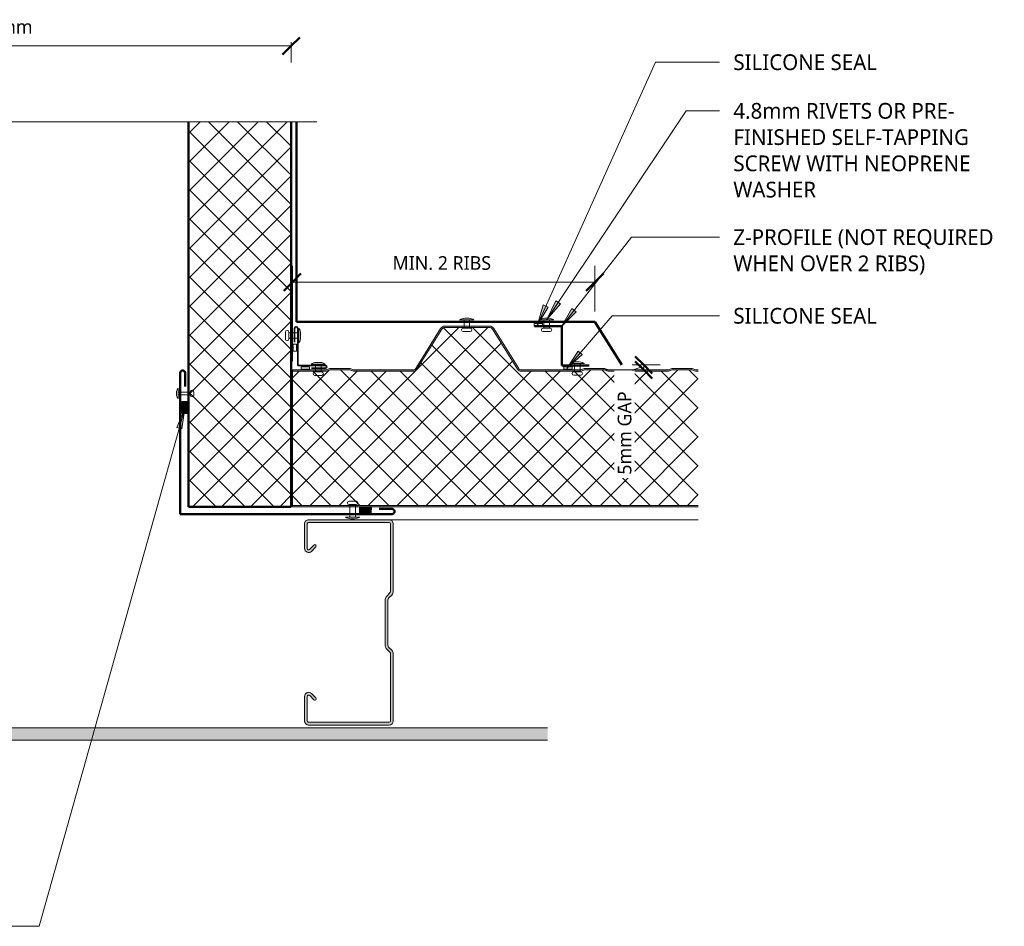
# Model space of a CAD drawing. Header units: millimetres. Extents: x -429 to 998, y -77 to 673.
# Tile 2 of 2: x 279 to 998, y -71 to 591. Entities that reach past the tile are written whole.
import ezdxf

# ---------------------------------------------------------------- set-up
doc = ezdxf.new("R2010")
doc.units = ezdxf.units.MM
for name, color, linetype, lineweight in [('A-ANNO-DIMS', 211, 'Continuous', 9), ('A-ANNO-DIMS-5', 211, 'Continuous', 9), ('A-DETL', 90, 'Continuous', 13), ('A-DETL-GENF', 92, 'Continuous', 13), ('A-DETL-THIN', 151, 'Continuous', 13), ('G-ANNO-TEXT', 231, 'Continuous', 9)]:
    doc.layers.add(name, color=color, linetype=linetype, lineweight=lineweight)
doc.styles.add('Yu Gothic', font='Yu Gothic.ttf', dxfattribs={"height": 11.5})
doc.styles.add('Yu Gothic_1', font='Yu Gothic.ttf', dxfattribs={"height": 10})
doc.dimstyles.new('Diagonal', dxfattribs={"dimscale": 304.8, "dimtxt": 11.609035, "dimasz": 0.04101, "dimexe": 0.03937, "dimexo": 0.024606, "dimgap": 0.024606, "dimtad": 1, "dimdec": 0, "dimzin": 0, "dimdsep": 46, "dimtxsty": 'Yu Gothic_1', "dimblk1": 'OBLIQUE', "dimblk2": 'OBLIQUE', "dimsah": 1, "dimcen": 0.09, "dimazin": 0, "dimtfac": 1, "dimtdec": 4, "dimtix": 1, "dimtmove": 1, "dimatfit": 3, "dimfxl": 1, "dimtvp": 1, "dimtfill": 1, "dimtolj": 1, "dimtzin": 0, "dimarcsym": 2})
doc.dimstyles.new('Diagonal_1', dxfattribs={"dimscale": 304.8, "dimtxt": 11.609035, "dimasz": 0.04101, "dimexe": 0.03937, "dimexo": 0.024606, "dimgap": 0.024606, "dimtad": 1, "dimdec": 0, "dimzin": 0, "dimdsep": 46, "dimtxsty": 'Yu Gothic_1', "dimblk1": 'OBLIQUE', "dimblk2": 'OBLIQUE', "dimsah": 1, "dimcen": 0.09, "dimazin": 0, "dimtfac": 1, "dimtdec": 4, "dimtix": 1, "dimtmove": 0, "dimatfit": 3, "dimfxl": 1, "dimtvp": 1, "dimtfill": 1, "dimtolj": 1, "dimtzin": 0, "dimarcsym": 2})
pattern_1 = [(45, (0, 0), (-10.6066, 10.6066), []), (135, (0, 0), (-10.6066, -10.6066), [])]

# ---------------------------------------------------------------- blocks, each defined once
blk = doc.blocks.new('Metalcraft MSS Purlin-150x65 - Metalcraft MSS Purlin-150x65-2640966-INSULATED PENETRATION DETAIL 02')
at = {"layer": 'A-DETL-GENF'}
blk.add_hatch(color=256, dxfattribs=at).paths.add_polyline_path([(61.85, 0), (3, 0), (2.22, -0.1), (1.5, -0.4), (0.88, -0.88), (0.4, -1.5), (0.1, -2.22), (0, -3), (0, -51.87), (0.14, -52.9), (0.53, -53.86), (1.17, -54.69), (3.41, -56.93), (3.72, -57.34), (3.92, -57.82), (3.99, -58.34), (3.99, -91.34), (3.92, -91.85), (3.72, -92.33), (3.41, -92.75), (1.17, -94.98), (0.53, -95.81), (0.14, -96.77), (0, -97.81), (0, -147), (0.1, -147.78), (0.4, -148.5), (0.88, -149.12), (1.5, -149.6), (2.22, -149.9), (3, -150), (61.85, -150), (62.62, -149.9), (63.35, -149.6), (63.97, -149.12), (64.45, -148.5), (64.75, -147.78), (64.85, -147), (64.85, -129.06), (64.75, -128.29), (64.45, -127.57), (63.98, -126.95), (63.37, -126.48), (62.66, -126.18), (61.89, -126.07), (61.12, -126.16), (60.4, -126.44), (59.78, -126.9), (56.4, -130.33), (56.3, -130.57), (56.27, -130.83), (56.3, -131.09), (56.4, -131.33), (56.56, -131.54), (56.77, -131.69), (57.01, -131.79), (57.27, -131.83), (57.53, -131.79), (57.77, -131.69), (57.97, -131.54), (61.41, -128.15), (61.64, -128.05), (61.89, -128.02), (62.14, -128.05), (62.37, -128.15), (62.57, -128.3), (62.72, -128.5), (62.82, -128.73), (62.85, -128.98), (62.81, -147.26), (62.71, -147.5), (62.56, -147.71), (62.35, -147.87), (62.11, -147.97), (61.85, -148), (2.81, -147.96), (2.55, -147.85), (2.32, -147.68), (2.15, -147.45), (2.04, -147.19), (2, -146.91), (2, -97.95), (2.08, -97.34), (2.31, -96.78), (2.69, -96.3), (4.53, -94.45), (5.32, -93.42), (5.82, -92.21), (5.99, -90.92), (5.99, -58.75), (5.82, -57.46), (5.32, -56.25), (4.53, -55.22), (2.22, -52.83), (2.06, -52.43), (2, -52), (2.03, -2.74), (2.13, -2.5), (2.29, -2.29), (2.5, -2.13), (2.74, -2.03), (2.99, -2), (62.11, -2.03), (62.35, -2.13), (62.56, -2.29), (62.71, -2.5), (62.81, -2.74), (62.85, -2.99), (62.81, -21.06), (62.71, -21.31), (62.54, -21.53), (62.32, -21.7), (62.06, -21.81), (61.79, -21.84), (61.52, -21.81), (61.26, -21.7), (61.04, -21.53), (57.77, -18.31), (57.53, -18.21), (57.27, -18.17), (57.01, -18.21), (56.77, -18.31), (56.56, -18.46), (56.4, -18.67), (56.3, -18.91), (56.27, -19.17), (56.3, -19.43), (56.4, -19.67), (56.56, -19.88), (59.78, -23.1), (60.4, -23.56), (61.12, -23.84), (61.89, -23.93), (62.66, -23.82), (63.37, -23.52), (63.98, -23.05), (64.45, -22.43), (64.75, -21.71), (64.85, -20.94), (64.85, -3), (64.75, -2.22), (64.45, -1.5), (63.97, -0.88), (63.35, -0.4), (62.62, -0.1)])
for p, q in [((61.85, 0), (3, 0)), ((0, -3), (0, -51.87)), ((2, -52), (2, -2.99)), ((2.99, -2), (61.85, -2)), ((62.85, -2.99), (62.85, -20.79)), ((64.85, -20.94), (64.85, -3)), ((56.56, -19.88), (59.78, -23.1)), ((61.04, -21.53), (57.97, -18.46)), ((1.17, -54.69), (3.41, -56.93)), ((4.53, -55.22), (2.49, -53.18)), ((3.99, -58.34), (3.99, -91.34)), ((5.99, -90.92), (5.99, -58.75)), ((3.41, -92.75), (1.17, -94.98)), ((0, -97.81), (0, -147)), ((2, -146.91), (2, -97.95)), ((2.69, -96.3), (4.53, -94.45)), ((59.78, -126.9), (56.56, -130.12)), ((57.97, -131.54), (61.21, -128.3)), ((62.85, -128.98), (62.85, -147.01)), ((64.85, -147), (64.85, -129.06)), ((3, -150), (61.85, -150)), ((61.85, -148), (3.09, -148))]:
    blk.add_line(p, q, dxfattribs=at)
for centre, radius, start, end in [((3, -3), 3, 90, 180), ((61.85, -3), 3, 0, 90), ((2.99, -2.99), 0.993, 90, 180), ((61.85, -2.99), 0.993, 360, 90), ((57.27, -19.17), 1, 45, 225), ((61.85, -20.94), 2.99, 226.03381, 0), ((61.79, -20.79), 1.06, 225, 0), ((3.99, -51.87), 3.99, 180, 225), ((3.67, -52), 1.67, 180, 225), ((2, -58.34), 1.99, 0, 45), ((1, -58.75), 4.99, 0, 45), ((2, -91.34), 1.99, 315, 360), ((1, -90.92), 4.99, 315, 0), ((3.99, -97.81), 3.99, 135, 180), ((4.34, -97.95), 2.34, 135, 180), ((61.85, -129.06), 2.99, 0, 133.96619), ((61.89, -128.98), 0.959, 0, 135), ((57.27, -130.83), 1, 135, 315), ((3, -147), 3, 180, 270), ((3.09, -146.91), 1.09, 180, 270), ((61.85, -147), 3, 270, 0), ((61.85, -147.01), 0.993, 270, 360)]:
    blk.add_arc(centre, radius, start, end, dxfattribs=at)
blk = doc.blocks.new('Pop Rivets2 - Rivet 2-4513939-INSULATED PENETRATION DETAIL 02')
at = {"layer": 'A-DETL-GENF'}
for p, q in [((-2.53, 11.62), (2.53, 11.62)), ((2.53, 9.12), (-2.53, 9.12)), ((-2, 9.12), (-2, 0)), ((2, 9.12), (2, 0)), ((5.24, 0), (-5.24, 0)), ((-1.5, -1.16), (1.5, -1.16))]:
    blk.add_line(p, q, dxfattribs=at)
for centre, radius, start, end in [((-2.53, 10.37), 1.25, 90, 270), ((2.53, 10.37), 1.25, 270, 90), ((-1.5, 5.47), 6.62, 235.63634, 270), ((1.5, 5.47), 6.62, 270, 304.36366)]:
    blk.add_arc(centre, radius, start, end, dxfattribs=at)
blk = doc.blocks.new('Pop Rivets2 - Rivet 2-4513941-INSULATED PENETRATION DETAIL 02')
at = {"layer": 'A-DETL-GENF'}
for p, q in [((5.24, 0), (-5.24, 0)), ((-2, -6.01), (-2, 0)), ((-1.5, 1.16), (1.5, 1.16)), ((2, -6.01), (2, 0)), ((2.53, -6.01), (-2.53, -6.01)), ((-2.53, -8.51), (2.53, -8.51))]:
    blk.add_line(p, q, dxfattribs=at)
for centre, radius, start, end in [((-1.5, -5.47), 6.62, 90, 124.36366), ((1.5, -5.47), 6.62, 55.63634, 90), ((-2.53, -7.26), 1.25, 90, 270), ((2.53, -7.26), 1.25, 270, 90)]:
    blk.add_arc(centre, radius, start, end, dxfattribs=at)
blk = doc.blocks.new('Break Line _M_ - Break Line _M_-4699821-INSULATED PENETRATION DETAIL 02')
at = {"layer": 'A-DETL-GENF'}
for p, q in [((7.5, 15), (-7.5, -15)), ((15, 0), (7.5, 15)), ((-15, 0), (-251.43, 0)), ((-7.5, -15), (-15, 0)), ((250.9, 0), (15, 0))]:
    blk.add_line(p, q, dxfattribs=at)
blk = doc.blocks.new('Pop Rivets2 - Rivet 2-4700224-INSULATED PENETRATION DETAIL 02')
at = {"layer": 'A-DETL-GENF'}
for p, q in [((5.24, 0), (-5.24, 0)), ((-2, -5.74), (-2, 0)), ((-1.5, 1.16), (1.5, 1.16)), ((2, -5.74), (2, 0)), ((2.53, -5.74), (-2.53, -5.74)), ((-2.53, -8.24), (2.53, -8.24))]:
    blk.add_line(p, q, dxfattribs=at)
for centre, radius, start, end in [((-1.5, -5.47), 6.62, 90, 124.36366), ((1.5, -5.47), 6.62, 55.63634, 90), ((-2.53, -6.99), 1.25, 90, 270), ((2.53, -6.99), 1.25, 270, 90)]:
    blk.add_arc(centre, radius, start, end, dxfattribs=at)
blk = doc.blocks.new('Pop Rivets2 - Rivet 2-4700225-INSULATED PENETRATION DETAIL 02')
at = {"layer": 'A-DETL-GENF'}
for p, q in [((5.24, 0), (-5.24, 0)), ((-2, -7.38), (-2, 0)), ((-1.5, 1.16), (1.5, 1.16)), ((2, -7.38), (2, 0)), ((2.53, -7.38), (-2.53, -7.38)), ((-2.53, -9.88), (2.53, -9.88))]:
    blk.add_line(p, q, dxfattribs=at)
for centre, radius, start, end in [((-1.5, -5.47), 6.62, 90, 124.36366), ((1.5, -5.47), 6.62, 55.63634, 90), ((-2.53, -8.63), 1.25, 90, 270), ((2.53, -8.63), 1.25, 270, 90)]:
    blk.add_arc(centre, radius, start, end, dxfattribs=at)
blk = doc.blocks.new('Pop Rivets - Rivet-4513940-INSULATED PENETRATION DETAIL 02')
at = {"layer": 'A-DETL-GENF'}
for p, q in [((3.77, 0), (-3.77, 0)), ((-1.5, 1.16), (1.5, 1.16)), ((-1, -8.94), (-1, 0)), ((1, -8.94), (1, 0)), ((1.17, -8.94), (-1.24, -8.94)), ((-1.24, -11.44), (1.17, -11.44))]:
    blk.add_line(p, q, dxfattribs=at)
for centre, radius, start, end in [((-1.5, -1.65), 2.8, 90, 144), ((1.5, -1.65), 2.8, 36, 90), ((-1.24, -10.19), 1.25, 90, 270), ((1.17, -10.19), 1.25, 270, 90)]:
    blk.add_arc(centre, radius, start, end, dxfattribs=at)
blk = doc.blocks.new('DIMBLOCK3-INSULATED PENETRATION DETAIL 02')
at = {"layer": 'A-ANNO-DIMS-5'}
for p, q in [((734.69, 338.93), (726.18, 338.93)), ((734.69, 338.93), (734.69, 335.34)), ((734.69, 338.93), (746.69, 338.93)), ((734.69, 335.34), (695.62, 335.34)), ((734.69, 335.34), (746.69, 335.34))]:
    blk.add_line(p, q, dxfattribs=at)
at = {"layer": 'A-ANNO-DIMS-5', "lineweight": 50}
for p, q in [((734.69, 338.93), (728.44, 345.18)), ((734.69, 335.34), (728.44, 341.59)), ((734.69, 338.93), (740.94, 332.68)), ((734.69, 335.34), (740.94, 329.09))]:
    blk.add_line(p, q, dxfattribs=at)
at = {"layer": 'A-ANNO-DIMS-5'}
blk.add_ellipse((734.69, 320.05), major_axis=(0, 17.09), ratio=0.938436, start_param=0, end_param=1.570796, dxfattribs=at)
at = {"layer": 'A-ANNO-DIMS-5', "color": 0, "insert": (715.66, 258.76), "char_height": 10, "width": 73.5467, "attachment_point": 1, "rotation": 90, "line_spacing_factor": 1.024327, "style": 'Yu Gothic_1', "bg_fill": 3, "box_fill_scale": 1.25, "bg_fill_color": 256, "bg_fill_true_color": 13158600, "bg_fill_transparency": 0}
blk.add_mtext('5mm GAP', dxfattribs=at)
blk = doc.blocks.new('_Oblique')
at = {"color": 0, "linetype": 'ByBlock', "lineweight": -2}
blk.add_line((-0.5, -0.5), (0.5, 0.5), dxfattribs=at)
blk = doc.blocks.new('DIMBLOCK4-INSULATED PENETRATION DETAIL 02')
at = {"layer": 'A-ANNO-DIMS-5'}
for p, q in [((477.94, 399.44), (477.94, 411.44)), ((699, 399.44), (699, 411.44)), ((477.94, 399.44), (699, 399.44)), ((477.94, 399.44), (477.94, 341.84)), ((699, 399.44), (699, 377.92))]:
    blk.add_line(p, q, dxfattribs=at)
at = {"layer": 'A-ANNO-DIMS-5', "lineweight": 50}
for p, q in [((477.94, 399.44), (484.19, 405.69)), ((699, 399.44), (705.25, 405.69)), ((477.94, 399.44), (471.69, 393.19)), ((699, 399.44), (692.75, 393.19))]:
    blk.add_line(p, q, dxfattribs=at)
at = {"layer": 'A-ANNO-DIMS-5', "color": 0, "insert": (551.17, 418.48), "char_height": 10, "width": 89.5261, "attachment_point": 1, "line_spacing_factor": 1.024327, "style": 'Yu Gothic_1', "bg_fill": 3, "box_fill_scale": 1.25, "bg_fill_color": 256, "bg_fill_true_color": 13158600, "bg_fill_transparency": 0}
blk.add_mtext('MIN. 2 RIBS', dxfattribs=at)
blk = doc.blocks.new('DIMBLOCK5-INSULATED PENETRATION DETAIL 02')
at = {"layer": 'A-ANNO-DIMS-5', "lineweight": 50}
for p, q in [((18.17, 572.07), (24.42, 578.32)), ((477.06, 572.07), (483.31, 578.32)), ((18.17, 572.07), (11.92, 565.82)), ((477.06, 572.07), (470.81, 565.82))]:
    blk.add_line(p, q, dxfattribs=at)
at = {"layer": 'A-ANNO-DIMS-5'}
for p, q in [((18.17, 572.07), (18.17, 574.94)), ((18.17, 572.07), (477.06, 572.07)), ((18.17, 572.07), (18.17, 560.07)), ((477.06, 572.07), (477.06, 574.94)), ((477.06, 572.07), (477.06, 560.07))]:
    blk.add_line(p, q, dxfattribs=at)
at = {"layer": 'A-ANNO-DIMS-5', "color": 0, "insert": (206.73, 591.11), "char_height": 10, "width": 98.1305, "attachment_point": 1, "line_spacing_factor": 1.024327, "style": 'Yu Gothic_1', "bg_fill": 3, "box_fill_scale": 1.25, "bg_fill_color": 256, "bg_fill_true_color": 13158600, "bg_fill_transparency": 0}
blk.add_mtext('MAX. 700mm', dxfattribs=at)

msp = doc.modelspace()

# ---------------------------------------------------------------- hatches: boundary and pattern name
at = {"layer": 'A-DETL-GENF'}
h = msp.add_hatch(dxfattribs=at)
h.set_pattern_fill('FP_1', color=253, style=0, pattern_type=2)
h.set_pattern_definition(pattern_1)
h.paths.add_polyline_path([(408.89, 235.34), (477.06, 235.34), (477.06, 516.67), (402.06, 516.67), (402.06, 235.34)])
h = msp.add_hatch(color=10, dxfattribs=at)
h.paths.add_polyline_path([(774.5, 235.34), (774.5, 236.34), (477.94, 236.34), (477.94, 235.34), (626.08, 235.34)])
h.paths.add_polyline_path([(688.12, 334.34), (688.88, 334.41), (689.61, 334.63), (691.4, 335.34), (706.01, 335.34), (707.79, 334.63), (708.52, 334.41), (709.28, 334.34), (752.12, 334.34), (752.88, 334.41), (753.61, 334.63), (755.4, 335.34), (770.01, 335.34), (771.79, 334.63), (772.52, 334.41), (773.28, 334.34), (774.5, 334.37), (774.5, 335.34), (772.71, 335.39), (771.79, 335.7), (770.19, 336.29), (769.62, 336.34), (755.21, 336.29), (754.67, 336.13), (752.69, 335.39), (752.12, 335.34), (708.71, 335.39), (707.79, 335.7), (706.19, 336.29), (705.62, 336.34), (691.21, 336.29), (690.67, 336.13), (688.69, 335.39), (688.12, 335.34), (645.37, 335.34), (644.76, 335.42), (644.2, 335.64), (643.71, 336), (643.33, 336.47), (625.09, 365.65), (624.52, 366.35), (623.78, 366.89), (622.94, 367.23), (622.04, 367.34), (589.37, 367.34), (588.46, 367.23), (587.62, 366.89), (586.88, 366.34), (586.31, 365.65), (568.08, 336.47), (567.69, 336), (567.2, 335.64), (566.64, 335.42), (566.04, 335.34), (522.71, 335.39), (521.79, 335.7), (520.19, 336.29), (519.62, 336.34), (505.21, 336.29), (504.67, 336.13), (502.69, 335.39), (502.12, 335.34), (477.94, 335.34), (477.94, 334.34), (502.12, 334.34), (502.88, 334.41), (503.61, 334.63), (505.4, 335.34), (520.01, 335.34), (521.79, 334.63), (522.52, 334.41), (523.28, 334.34), (566.04, 334.34), (566.89, 334.45), (567.69, 334.77), (568.38, 335.27), (568.92, 335.94), (587.16, 365.12), (587.58, 365.63), (588.1, 366.01), (588.71, 366.26), (589.37, 366.34), (622.04, 366.34), (622.69, 366.26), (623.3, 366.01), (623.83, 365.63), (624.24, 365.12), (642.48, 335.94), (643.03, 335.27), (643.72, 334.77), (644.51, 334.45), (645.37, 334.34), (680.37, 334.34)])
h = msp.add_hatch(dxfattribs=at)
h.set_pattern_fill('FP_1', color=253, style=0, pattern_type=2)
h.set_pattern_definition(pattern_1)
h.paths.add_polyline_path([(774.5, 236.34), (774.5, 334.34), (773.28, 334.34), (772.52, 334.41), (771.79, 334.63), (770.01, 335.34), (755.4, 335.34), (753.61, 334.63), (752.88, 334.41), (752.12, 334.34), (709.28, 334.34), (708.52, 334.41), (707.79, 334.63), (706.01, 335.34), (691.4, 335.34), (689.61, 334.63), (688.88, 334.41), (688.12, 334.34), (645.37, 334.34), (644.51, 334.45), (643.72, 334.77), (643.03, 335.27), (642.48, 335.94), (624.24, 365.12), (623.83, 365.63), (623.3, 366.01), (622.69, 366.26), (622.04, 366.34), (589.37, 366.34), (588.71, 366.26), (588.1, 366.01), (587.58, 365.63), (587.16, 365.12), (568.92, 335.94), (568.38, 335.27), (567.69, 334.77), (566.89, 334.45), (566.04, 334.34), (523.28, 334.34), (522.52, 334.41), (521.79, 334.63), (520.01, 335.34), (505.4, 335.34), (503.61, 334.63), (502.88, 334.41), (502.12, 334.34), (477.94, 334.34), (477.94, 236.34), (626.08, 236.34)])
for points in [[(397.3, 303.59), (400.99, 303.59), (400.99, 312.21), (397.3, 312.21), (397.3, 308.13)], [(535.59, 230.77), (535.67, 234.92), (527.04, 235.07), (526.97, 230.92)], [(664.5, 64.8), (664.5, 73.8), (-280.51, 73.8), (-280.51, 64.8), (626.08, 64.8)]]:
    msp.add_hatch(color=10, dxfattribs=at).paths.add_polyline_path(points)
at = {"layer": 'G-ANNO-TEXT'}
for points in [[(663.85, 372.14), (673.83, 383.52), (670.54, 385.71)], [(674.5, 367.11), (685.31, 377.7), (682.2, 380.14)], [(399.44, 307.19), (393.48, 293.29), (397.28, 292.22)]]:
    msp.add_hatch(color=7, dxfattribs=at).paths.add_polyline_path(points)

# ---------------------------------------------------------------- linework, layer by layer
at = {"layer": 'A-DETL', "lineweight": 50}
for p, q in [((402.06, 516.67), (402.06, 235.34)), ((477.06, 235.34), (477.06, 516.67)), ((480.87, 370.42), (480.87, 516.67)), ((480.87, 370.42), (699, 370.42)), ((654.84, 367.22), (674.84, 367.22)), ((674.84, 367.22), (674.84, 338.66)), ((699, 370.42), (718.68, 338.93)), ((674.84, 338.66), (694.84, 338.66)), ((396, 333.25), (396, 229.8)), ((399.5, 333.25), (399.5, 323.25)), ((402.06, 235.34), (477.06, 235.34)), ((550.43, 233.8), (541.43, 233.8)), ((396, 229.8), (550.43, 229.8))]:
    msp.add_line(p, q, dxfattribs=at)
at = {"layer": 'A-DETL'}
for p, q in [((622.04, 367.34), (589.37, 367.34)), ((654.67, 369.19), (654.67, 367.38)), ((660.73, 369.19), (654.67, 369.19)), ((654.67, 367.38), (660.73, 367.38)), ((660.73, 367.38), (660.73, 369.19)), ((586.31, 365.65), (568.08, 336.47)), ((587.16, 365.12), (568.92, 335.94)), ((622.04, 366.34), (589.37, 366.34)), ((642.48, 335.94), (624.24, 365.12)), ((643.33, 336.47), (625.09, 365.65)), ((478.47, 354.07), (478.47, 349.07)), ((480.87, 354.07), (478.47, 354.07)), ((480.87, 349.07), (480.87, 354.07)), ((478.47, 349.07), (480.87, 349.07)), ((502.12, 335.34), (477.94, 335.34)), ((477.94, 335.34), (477.94, 334.34)), ((502.12, 334.34), (477.94, 334.34)), ((477.94, 334.34), (477.94, 236.34)), ((484.5, 337.61), (484.5, 335.8)), ((490.55, 337.61), (484.5, 337.61)), ((484.5, 335.8), (490.55, 335.8)), ((490.55, 335.8), (490.55, 337.61)), ((504.67, 336.13), (503.24, 335.55)), ((505.4, 335.34), (503.61, 334.63)), ((520.01, 335.34), (505.4, 335.34)), ((519.62, 336.34), (505.78, 336.34)), ((521.79, 334.63), (520.01, 335.34)), ((522.17, 335.55), (520.74, 336.13)), ((566.04, 335.34), (523.28, 335.34)), ((566.04, 334.34), (523.28, 334.34)), ((688.12, 335.34), (645.37, 335.34)), ((688.12, 334.34), (645.37, 334.34)), ((676.42, 337.66), (676.42, 335.85)), ((682.47, 337.66), (676.42, 337.66)), ((676.42, 335.85), (682.47, 335.85)), ((682.47, 335.85), (682.47, 337.66)), ((690.67, 336.13), (689.24, 335.55)), ((691.4, 335.34), (689.61, 334.63)), ((706.01, 335.34), (691.4, 335.34)), ((705.62, 336.34), (691.78, 336.34)), ((707.79, 334.63), (706.01, 335.34)), ((708.17, 335.55), (706.74, 336.13)), ((752.12, 335.34), (709.28, 335.34)), ((752.12, 334.34), (709.28, 334.34)), ((754.67, 336.13), (753.24, 335.55)), ((755.4, 335.34), (753.61, 334.63)), ((770.01, 335.34), (755.4, 335.34)), ((769.62, 336.34), (755.78, 336.34)), ((771.79, 334.63), (770.01, 335.34)), ((772.17, 335.55), (770.74, 336.13)), ((774.5, 335.34), (773.28, 335.34)), ((774.5, 334.34), (773.28, 334.34)), ((400.99, 312.21), (397.3, 312.21)), ((397.3, 312.21), (397.3, 303.59)), ((400.99, 303.59), (400.99, 312.21)), ((397.3, 303.59), (400.99, 303.59)), ((477.94, 236.34), (477.94, 235.34)), ((477.94, 236.34), (774.5, 236.34)), ((477.94, 235.34), (774.5, 235.34)), ((527.04, 235.07), (526.97, 230.92)), ((526.97, 230.92), (535.59, 230.77)), ((535.67, 234.92), (527.04, 235.07)), ((535.59, 230.77), (535.67, 234.92)), ((548.69, 225.79), (774.5, 225.79))]:
    msp.add_line(p, q, dxfattribs=at)
at = {"layer": 'A-DETL', "lineweight": 35}
for p, q in [((479.57, 365.68), (479.57, 355.68)), ((481.88, 338.66), (481.88, 365.68)), ((502.03, 338.66), (481.88, 338.66)), ((502.03, 336.56), (492.03, 336.56))]:
    msp.add_line(p, q, dxfattribs=at)
at = {"layer": 'A-DETL'}
for centre, radius, start, end in [((589.37, 363.74), 3.6, 90, 147.99462), ((622.04, 363.74), 3.6, 32.00538, 90), ((589.37, 363.74), 2.6, 90, 147.99462), ((622.04, 363.74), 2.6, 32.00538, 90), ((502.12, 338.34), 3, 270, 291.80141), ((502.12, 338.34), 4, 270, 291.80141), ((505.78, 333.34), 3, 90, 111.80141), ((519.62, 333.34), 3, 68.19859, 90), ((523.28, 338.34), 4, 248.19859, 270), ((523.28, 338.34), 3, 248.19859, 270), ((566.04, 337.74), 2.4, 270, 327.99462), ((566.04, 337.74), 3.4, 270, 327.99462), ((645.37, 337.74), 3.4, 212.00538, 270), ((645.37, 337.74), 2.4, 212.00538, 270), ((688.12, 338.34), 3, 270, 291.80141), ((688.12, 338.34), 4, 270, 291.80141), ((691.78, 333.34), 3, 90, 111.80141), ((705.62, 333.34), 3, 68.19859, 90), ((709.28, 338.34), 4, 248.19859, 270), ((709.28, 338.34), 3, 248.19859, 270), ((752.12, 338.34), 3, 270, 291.80141), ((752.12, 338.34), 4, 270, 291.80141), ((755.78, 333.34), 3, 90, 111.80141), ((769.62, 333.34), 3, 68.19859, 90), ((773.28, 338.34), 4, 248.19859, 270), ((773.28, 338.34), 3, 248.19859, 270)]:
    msp.add_arc(centre, radius, start, end, dxfattribs=at)
at = {"layer": 'A-DETL', "lineweight": 35}
for centre, radius, start, end in [((480.72, 365.68), 1.16, 0, 180), ((502.03, 337.61), 1.05, 270, 90)]:
    msp.add_arc(centre, radius, start, end, dxfattribs=at)
at = {"layer": 'A-DETL', "lineweight": 50}
for centre, radius, start, end in [((397.75, 333.25), 1.75, 0, 180), ((550.55, 231.8), 2, 266.73259, 93.26741)]:
    msp.add_arc(centre, radius, start, end, dxfattribs=at)
at = {"layer": 'A-DETL-THIN'}
for p, q in [((664.5, 73.8), (-280.51, 73.8)), ((-280.51, 64.8), (664.5, 64.8))]:
    msp.add_line(p, q, dxfattribs=at)
at = {"layer": 'G-ANNO-TEXT', "color": 7}
for p, q in [((743.38, 560.22), (790.04, 560.22)), ((663.85, 372.14), (765.74, 524.66)), ((765.74, 524.66), (790.04, 524.66)), ((674.5, 367.11), (725.65, 432.39)), ((725.65, 432.39), (790.04, 432.39)), ((670.54, 385.71), (663.85, 372.14)), ((663.85, 372.14), (673.83, 383.52)), ((673.83, 383.52), (670.54, 385.71)), ((682.2, 380.14), (674.5, 367.11)), ((674.5, 367.11), (685.31, 377.7)), ((685.31, 377.7), (682.2, 380.14)), ((711.63, 374.89), (790.04, 374.89)), ((399.44, 307.19), (292.98, -71.31)), ((399.44, 307.19), (393.48, 293.29)), ((397.28, 292.22), (399.44, 307.19)), ((393.48, 293.29), (397.28, 292.22)), ((292.98, -71.31), (-203.46, -71.31))]:
    msp.add_line(p, q, dxfattribs=at)

# ---------------------------------------------------------------- block references
at = {"layer": 'A-DETL-GENF'}
for name, p, rotation in [('Break Line _M_ - Break Line _M_-4699821-INSULATED PENETRATION DETAIL 02', (244.36, 516.67), 180), ('Pop Rivets2 - Rivet 2-4700225-INSULATED PENETRATION DETAIL 02', (482.8, 360.42), 269.9999999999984), ('Pop Rivets - Rivet-4513940-INSULATED PENETRATION DETAIL 02', (394.52, 318.1), 89.99999999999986), ('Metalcraft MSS Purlin-150x65 - Metalcraft MSS Purlin-150x65-2640966-INSULATED PENETRATION DETAIL 02', (551.69, 75.79), 180)]:
    msp.add_blockref(name, p, dxfattribs=dict(at, rotation=rotation))
for name, p in [('Pop Rivets2 - Rivet 2-4513941-INSULATED PENETRATION DETAIL 02', (605.39, 371.91)), ('Pop Rivets2 - Rivet 2-4513941-INSULATED PENETRATION DETAIL 02', (663.76, 371.91)), ('Pop Rivets2 - Rivet 2-4700224-INSULATED PENETRATION DETAIL 02', (496.88, 339.57)), ('Pop Rivets2 - Rivet 2-4513941-INSULATED PENETRATION DETAIL 02', (686.15, 339.99)), ('Pop Rivets2 - Rivet 2-4513939-INSULATED PENETRATION DETAIL 02', (521.97, 227.73))]:
    msp.add_blockref(name, p, dxfattribs=at)

# ---------------------------------------------------------------- texts
at = {"layer": 'G-ANNO-TEXT', "color": 7, "char_height": 11.5, "attachment_point": 1, "style": 'Yu Gothic', "bg_fill": 3, "box_fill_scale": 1.25, "bg_fill_color": 256, "bg_fill_true_color": 13158600, "bg_fill_transparency": 0}
for s, insert, width in [('SILICONE SEAL', (800.2, 565.97), 133.0801), ('4.8mm RIVETS OR PRE-', (800.2, 530.41), 202.8269), ('FINISHED SELF-TAPPING ', (800.2, 511.23), 224.4725), ('SCREW WITH NEOPRENE ', (800.2, 492.05), 224.4725), ('WASHER', (800.2, 472.86), 76.5612), ('Z-PROFILE (NOT REQUIRED ', (800.2, 438.14), 246.9197), ('SILICONE SEAL', (800.2, 380.64), 133.0801)]:
    msp.add_mtext(s, dxfattribs=dict(at, insert=insert, width=width))

# ---------------------------------------------------------------- dimensions: what is measured, and where the dimension line sits
at = {"layer": 'A-ANNO-DIMS'}
dim = msp.add_linear_dim(base=(477.06, 572.07), p1=(18.17, 567.44), p2=(477.06, 567.44), text='MAX. 700mm', dimstyle='Diagonal_1', override={"dimpost": '<>', "dimfxl": 458.891243}, dxfattribs=at)
dim.commit()
dim.dimension.update_dxf_attribs({"geometry": 'DIMBLOCK5-INSULATED PENETRATION DETAIL 02', "text_midpoint": (247.62, 584.58)})

# ---------------------------------------------------------------- next in the draw order: texts
at = {"layer": 'G-ANNO-TEXT', "color": 7, "insert": (800.2, 418.96), "char_height": 11.5, "width": 176.7721, "attachment_point": 1, "style": 'Yu Gothic', "bg_fill": 3, "box_fill_scale": 1.25, "bg_fill_color": 256, "bg_fill_true_color": 13158600, "bg_fill_transparency": 0}
msp.add_mtext('WHEN OVER 2 RIBS)', dxfattribs=at)

# ---------------------------------------------------------------- next in the draw order: dimensions: what is measured, and where the dimension line sits
at = {"layer": 'A-ANNO-DIMS'}
dim = msp.add_linear_dim(base=(734.69, 335.34), p1=(718.68, 338.93), p2=(688.12, 335.34), angle=90, text='5mm GAP', dimstyle='Diagonal', override={"dimpost": '<>', "dimfxl": 30.762579}, dxfattribs=at)
dim.commit()
dim.dimension.update_dxf_attribs({"geometry": 'DIMBLOCK3-INSULATED PENETRATION DETAIL 02', "text_midpoint": (722.33, 295.53), "dimtype": 160, "text_rotation": 90})

# ---------------------------------------------------------------- next in the draw order: dimensions: what is measured, and where the dimension line sits
dim = msp.add_linear_dim(base=(699, 399.44), p1=(477.94, 334.34), p2=(699, 370.42), text='MIN. 2 RIBS', dimstyle='Diagonal_1', override={"dimpost": '<>', "dimfxl": 223.986561}, dxfattribs=at)
dim.commit()
dim.dimension.update_dxf_attribs({"geometry": 'DIMBLOCK4-INSULATED PENETRATION DETAIL 02', "text_midpoint": (588.47, 411.98)})

# ---------------------------------------------------------------- next in the draw order: hatches: boundary and pattern name
at = {"layer": 'G-ANNO-TEXT'}
for points in [[(656.97, 368.3), (664.93, 381.17), (661.33, 382.79)], [(678.5, 336.4), (689.78, 346.48), (686.79, 349.05)]]:
    msp.add_hatch(color=7, dxfattribs=at).paths.add_polyline_path(points)

# ---------------------------------------------------------------- next in the draw order: linework, layer by layer
at = {"layer": 'G-ANNO-TEXT', "color": 7}
for p, q in [((656.97, 368.3), (743.38, 560.22)), ((661.33, 382.79), (656.97, 368.3)), ((664.93, 381.17), (661.33, 382.79)), ((656.97, 368.3), (664.93, 381.17)), ((678.5, 336.4), (711.63, 374.89)), ((686.79, 349.05), (678.5, 336.4)), ((678.5, 336.4), (689.78, 346.48)), ((689.78, 346.48), (686.79, 349.05))]:
    msp.add_line(p, q, dxfattribs=at)

doc.saveas('drawing.dxf')
